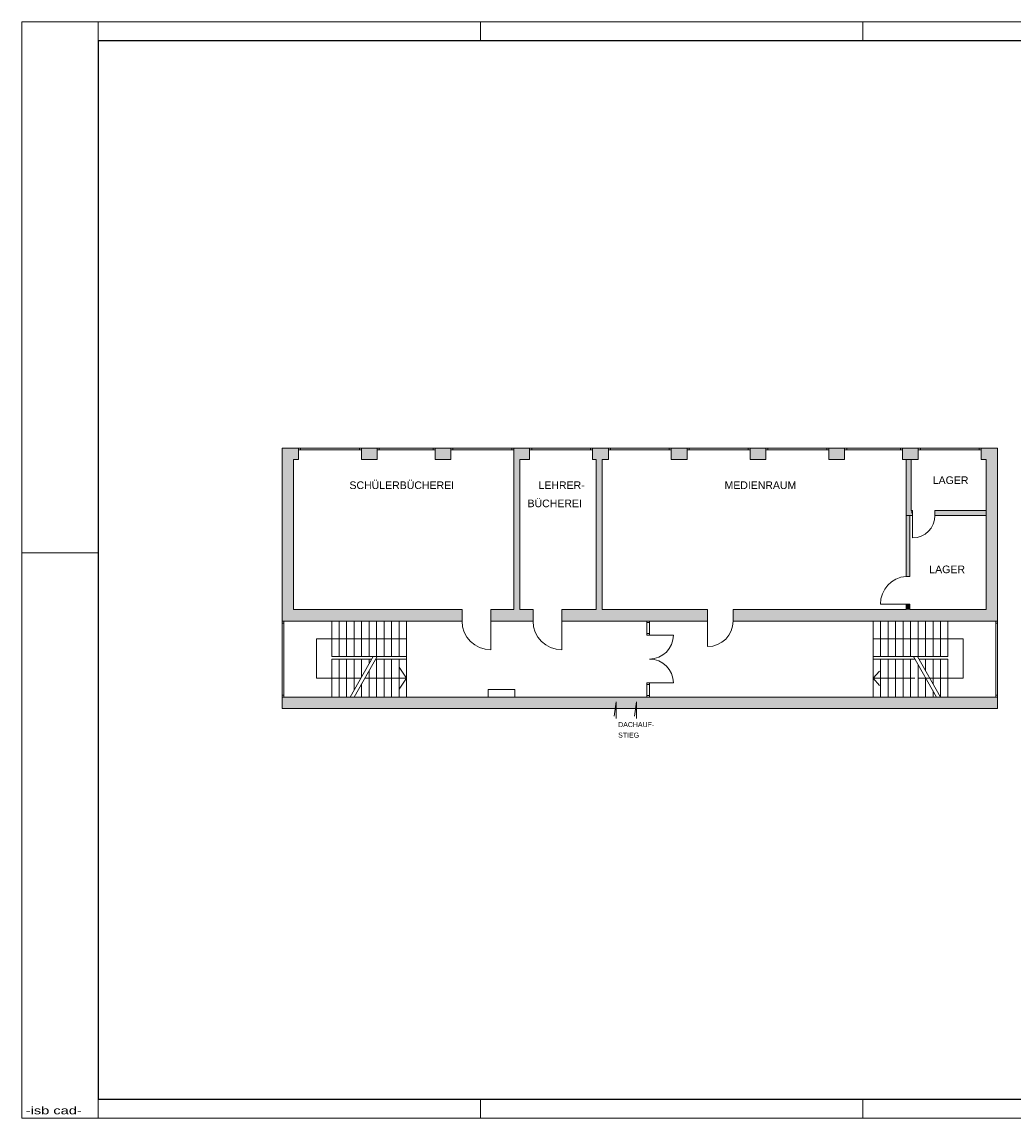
# Model space of a CAD drawing. Header units: millimetres. Extents: x 0 to 61.6, y 0 to 43.2.
# Tile 1 of 2: x 0 to 39.1, y 0 to 43.2. Entities that reach past the tile are written whole.
import ezdxf
from ezdxf.enums import TextEntityAlignment as Align

# ---------------------------------------------------------------- set-up
doc = ezdxf.new("R2010")
doc.units = ezdxf.units.MM
doc.linetypes.add('DURCHG', pattern=[0])
for name, color, linetype in [('AENDERUNG', 7, 'Continuous'), ('BESCHRIFTUNG', 7, 'Continuous'), ('FENSTER', 7, 'Continuous'), ('GEOMETRIE', 7, 'Continuous'), ('GERAETE', 7, 'Continuous'), ('PLANSYMBOL', 7, 'Continuous'), ('SCHRAFF', 7, 'Continuous'), ('TRAGWAND', 7, 'Continuous'), ('TREPPE', 7, 'Continuous'), ('TUER', 7, 'Continuous')]:
    doc.layers.add(name, color=color, linetype=linetype)
doc.styles.add('Arial', font='ARIAL.TTF')

msp = doc.modelspace()

# ---------------------------------------------------------------- hatches: boundary and pattern name
at = {"layer": 'SCHRAFF'}
for points in [[(10.264, 25.95), (10.904, 25.95), (10.904, 26.4), (10.264, 26.4)], [(13.384, 25.95), (14.009, 25.95), (14.009, 26.4), (13.384, 26.4)], [(16.289, 25.95), (16.914, 25.95), (16.914, 26.4), (16.289, 26.4)], [(19.394, 25.95), (20.019, 25.95), (20.019, 26.4), (19.394, 26.4)], [(22.499, 25.95), (23.124, 25.95), (23.124, 26.4), (22.499, 26.4)], [(25.604, 25.95), (26.229, 25.95), (26.229, 26.4), (25.604, 26.4)], [(28.709, 25.95), (29.334, 25.95), (29.334, 26.4), (28.709, 26.4)], [(31.814, 25.95), (32.439, 25.95), (32.439, 26.4), (31.814, 26.4)], [(34.719, 25.95), (35.344, 25.95), (35.344, 26.4), (34.719, 26.4)], [(37.824, 25.95), (38.464, 25.95), (38.464, 26.4), (37.824, 26.4)], [(38.014, 20.04), (38.464, 20.04), (38.464, 26.4), (38.014, 26.4)], [(10.264, 20.04), (10.714, 20.04), (10.714, 25.95), (10.264, 25.95)], [(19.394, 20.04), (19.634, 20.04), (19.634, 25.95), (19.394, 25.95)], [(22.644, 20.04), (22.884, 20.04), (22.884, 25.95), (22.644, 25.95)], [(34.864, 23.75), (35.064, 23.75), (35.064, 25.95), (34.864, 25.95)], [(35.064, 23.75), (35.114, 23.95), (35.064, 23.95)], [(35.999, 23.75), (38.014, 23.75), (38.014, 23.95), (35.999, 23.95)], [(34.864, 21.35), (35.014, 21.35), (35.014, 23.75), (34.864, 23.75)], [(10.264, 19.59), (17.354, 19.59), (17.354, 20.04), (10.264, 20.04)], [(18.489, 19.59), (20.154, 19.59), (20.154, 20.04), (18.489, 20.04)], [(21.289, 19.59), (27.034, 19.59), (27.034, 20.04), (21.289, 20.04)], [(28.044, 19.59), (38.464, 19.59), (38.464, 20.04), (28.044, 20.04)], [(34.864, 20.04), (35.014, 20.04), (35.014, 20.26), (34.864, 20.26)], [(10.264, 16.14), (38.464, 16.14), (38.464, 16.59), (10.264, 16.59)]]:
    msp.add_hatch(color=254, dxfattribs=at).paths.add_polyline_path(points)

# ---------------------------------------------------------------- linework, layer by layer
at = {"layer": 'BESCHRIFTUNG', "color": 7, "linetype": 'DURCHG', "lineweight": 15, "ltscale": 1.5}
msp.add_line((10.264, 16.582), (10.264, 17.246), dxfattribs=at)
at = {"layer": 'FENSTER', "color": 7, "linetype": 'DURCHG', "lineweight": 9, "ltscale": 1.5}
for p, q in [((10.904, 26.4), (13.384, 26.4)), ((10.984, 26.34), (10.984, 26.4)), ((13.304, 26.34), (13.304, 26.4)), ((14.009, 26.4), (16.289, 26.4)), ((14.089, 26.34), (14.089, 26.4)), ((16.209, 26.34), (16.209, 26.4)), ((16.914, 26.4), (19.394, 26.4)), ((16.994, 26.34), (16.994, 26.4)), ((19.314, 26.34), (19.314, 26.4)), ((20.019, 26.4), (22.499, 26.4)), ((20.099, 26.34), (20.099, 26.4)), ((22.419, 26.34), (22.419, 26.4)), ((23.124, 26.4), (25.604, 26.4)), ((23.204, 26.34), (23.204, 26.4)), ((25.524, 26.34), (25.524, 26.4)), ((26.229, 26.4), (28.709, 26.4)), ((26.309, 26.34), (26.309, 26.4)), ((28.629, 26.34), (28.629, 26.4)), ((29.334, 26.4), (31.814, 26.4)), ((29.414, 26.34), (29.414, 26.4)), ((31.734, 26.34), (31.734, 26.4)), ((32.439, 26.4), (34.719, 26.4)), ((32.519, 26.34), (32.519, 26.4)), ((34.639, 26.34), (34.639, 26.4)), ((35.344, 26.4), (37.824, 26.4)), ((35.424, 26.34), (35.424, 26.4)), ((37.744, 26.34), (37.744, 26.4)), ((10.904, 26.34), (13.384, 26.34)), ((14.009, 26.34), (16.289, 26.34)), ((16.914, 26.34), (19.394, 26.34)), ((20.019, 26.34), (22.499, 26.34)), ((23.124, 26.34), (25.604, 26.34)), ((26.229, 26.34), (28.709, 26.34)), ((29.334, 26.34), (31.814, 26.34)), ((32.439, 26.34), (34.719, 26.34)), ((35.344, 26.34), (37.824, 26.34)), ((10.264, 19.59), (10.264, 16.59)), ((10.264, 19.51), (10.324, 19.51)), ((10.324, 19.59), (10.324, 16.59)), ((38.404, 19.59), (38.404, 18.588)), ((38.464, 19.51), (38.404, 19.51)), ((38.464, 19.59), (38.464, 18.588)), ((38.404, 17.721), (38.404, 16.59)), ((38.464, 17.721), (38.464, 16.59)), ((10.264, 16.67), (10.324, 16.67)), ((38.464, 16.67), (38.404, 16.67))]:
    msp.add_line(p, q, dxfattribs=at)
at = {"layer": 'GEOMETRIE', "color": 7, "linetype": 'DURCHG', "lineweight": 9, "ltscale": 1.5}
for p, q in [((61.65, 43.2), (0, 43.2)), ((0, 43.2), (0, 0)), ((3, 42.45), (3, 43.2)), ((18.075, 42.45), (18.075, 43.2)), ((33.15, 42.45), (33.15, 43.2)), ((0, 22.275), (3, 22.275)), ((27.034, 20.04), (26.544, 20.04)), ((27.034, 20.04), (27.034, 19.59)), ((27.034, 19.59), (26.544, 19.59)), ((27.034, 19.59), (27.034, 18.58)), ((38.404, 18.588), (38.404, 17.721)), ((38.464, 17.721), (38.464, 18.588)), ((33.564, 17.34), (33.812, 17.607)), ((33.564, 17.34), (33.808, 17.045)), ((3, 0), (3, 0.75)), ((18.075, 0), (18.075, 0.75)), ((33.15, 0), (33.15, 0.75)), ((0, 0), (61.65, 0))]:
    msp.add_line(p, q, dxfattribs=at)
at = {"layer": 'GEOMETRIE', "color": 7, "linetype": 'DURCHG', "lineweight": 25, "ltscale": 1.5}
for p, q in [((60.9, 42.45), (3, 42.45)), ((3, 42.45), (3, 0.75)), ((3, 0.75), (60.9, 0.75))]:
    msp.add_line(p, q, dxfattribs=at)
at = {"layer": 'GEOMETRIE', "color": 7, "linetype": 'DURCHG', "lineweight": 9, "ltscale": 1.5}
msp.add_arc((27.034, 19.59), 1.01, 270, 0, dxfattribs=at)
at = {"layer": 'GERAETE', "color": 254, "linetype": 'DURCHG', "lineweight": 15, "ltscale": 1.5}
for p, q in [((19.429, 16.89), (18.379, 16.89)), ((18.379, 16.89), (18.379, 16.59)), ((19.429, 16.59), (19.429, 16.89)), ((18.379, 16.59), (19.429, 16.59))]:
    msp.add_line(p, q, dxfattribs=at)
at = {"layer": 'PLANSYMBOL', "color": 7, "linetype": 'DURCHG', "lineweight": 9, "ltscale": 1.5}
for p, q in [((11.615, 18.89), (15.164, 18.89)), ((11.615, 17.34), (11.615, 18.89)), ((37.113, 18.89), (33.564, 18.89)), ((37.113, 17.34), (37.113, 18.89)), ((12.944, 16.59), (13.854, 18.19)), ((13.099, 16.59), (14.008, 18.19)), ((36.065, 16.59), (35.156, 18.19)), ((36.22, 16.59), (35.311, 18.19)), ((15.164, 17.34), (14.869, 17.775)), ((13.37, 17.34), (11.615, 17.34)), ((15.164, 17.34), (13.525, 17.34)), ((15.164, 17.34), (14.869, 16.905)), ((33.564, 17.34), (35.203, 17.34)), ((35.357, 17.34), (37.113, 17.34)), ((23.35, 15.837), (23.437, 16.408)), ((23.437, 16.408), (23.437, 15.745)), ((24.149, 15.837), (24.236, 16.408)), ((24.236, 16.408), (24.236, 15.745))]:
    msp.add_line(p, q, dxfattribs=at)
at = {"layer": 'TRAGWAND', "color": 7, "linetype": 'DURCHG', "lineweight": 9, "ltscale": 1.5}
for p, q in [((10.264, 26.4), (10.904, 26.4)), ((10.264, 19.59), (10.264, 26.4)), ((10.904, 25.95), (10.904, 26.4)), ((13.384, 26.4), (14.009, 26.4)), ((13.384, 25.95), (13.384, 26.4)), ((14.009, 25.95), (14.009, 26.4)), ((16.289, 26.4), (16.914, 26.4)), ((16.289, 25.95), (16.289, 26.4)), ((16.914, 25.95), (16.914, 26.4)), ((19.394, 26.4), (20.019, 26.4)), ((19.394, 20.04), (19.394, 26.4)), ((20.019, 25.95), (20.019, 26.4)), ((22.499, 26.4), (23.124, 26.4)), ((22.499, 25.95), (22.499, 26.4)), ((23.124, 25.95), (23.124, 26.4)), ((25.604, 26.4), (26.229, 26.4)), ((25.604, 25.95), (25.604, 26.4)), ((26.229, 25.95), (26.229, 26.4)), ((28.709, 26.4), (29.334, 26.4)), ((28.709, 25.95), (28.709, 26.4)), ((29.334, 25.95), (29.334, 26.4)), ((31.814, 26.4), (32.439, 26.4)), ((31.814, 25.95), (31.814, 26.4)), ((32.439, 25.95), (32.439, 26.4)), ((34.719, 26.4), (35.344, 26.4)), ((34.719, 25.95), (34.719, 26.4)), ((35.344, 25.95), (35.344, 26.4)), ((37.824, 26.4), (38.464, 26.4)), ((37.824, 25.95), (37.824, 26.4)), ((38.464, 19.59), (38.464, 26.4)), ((10.714, 25.95), (10.904, 25.95)), ((10.714, 20.04), (10.714, 25.95)), ((13.384, 25.95), (14.009, 25.95)), ((16.289, 25.95), (16.914, 25.95)), ((19.634, 25.95), (20.019, 25.95)), ((19.634, 20.04), (19.634, 25.95)), ((22.499, 25.95), (22.644, 25.95)), ((22.644, 20.04), (22.644, 25.95)), ((22.884, 25.95), (23.124, 25.95)), ((22.884, 20.04), (22.884, 25.95)), ((25.604, 25.95), (26.229, 25.95)), ((28.709, 25.95), (29.334, 25.95)), ((31.814, 25.95), (32.439, 25.95)), ((34.719, 25.95), (35.344, 25.95)), ((34.864, 21.35), (34.864, 25.95)), ((35.064, 23.95), (35.064, 25.95)), ((37.824, 25.95), (38.014, 25.95)), ((38.014, 20.04), (38.014, 25.95)), ((35.064, 23.95), (35.114, 23.95)), ((35.114, 23.75), (35.114, 23.95)), ((35.999, 23.95), (38.014, 23.95)), ((35.999, 23.75), (35.999, 23.95)), ((34.864, 23.75), (35.114, 23.75)), ((35.014, 21.35), (35.014, 23.75)), ((35.999, 23.75), (38.014, 23.75)), ((35.014, 21.35), (34.864, 21.35)), ((10.714, 20.04), (17.354, 20.04)), ((17.354, 20.04), (17.354, 19.59)), ((18.489, 20.04), (19.394, 20.04)), ((18.489, 20.04), (18.489, 19.59)), ((19.634, 20.04), (20.154, 20.04)), ((20.154, 20.04), (20.154, 19.59)), ((21.289, 20.04), (22.644, 20.04)), ((21.289, 20.04), (21.289, 19.59)), ((22.884, 20.04), (26.544, 20.04)), ((28.044, 20.04), (34.864, 20.04)), ((28.044, 20.04), (28.044, 19.59)), ((34.864, 20.04), (34.864, 20.26)), ((35.014, 20.26), (34.864, 20.26)), ((35.014, 20.04), (35.014, 20.26)), ((35.014, 20.04), (38.014, 20.04)), ((10.264, 19.59), (17.354, 19.59)), ((18.489, 19.59), (20.154, 19.59)), ((21.289, 19.59), (26.544, 19.59)), ((28.044, 19.59), (38.464, 19.59)), ((10.264, 16.59), (38.464, 16.59)), ((10.264, 16.14), (10.264, 16.59)), ((38.464, 16.14), (38.464, 16.59)), ((10.264, 16.14), (38.464, 16.14))]:
    msp.add_line(p, q, dxfattribs=at)
at = {"layer": 'TREPPE', "color": 7, "linetype": 'DURCHG', "lineweight": 9, "ltscale": 1.5}
for p, q in [((12.214, 18.19), (12.214, 19.59)), ((12.509, 18.19), (12.509, 19.59)), ((12.804, 18.19), (12.804, 19.59)), ((13.099, 18.19), (13.099, 19.59)), ((13.394, 18.19), (13.394, 19.59)), ((13.689, 18.19), (13.689, 19.59)), ((13.984, 18.19), (13.984, 19.59)), ((14.279, 18.19), (14.279, 19.59)), ((14.574, 18.19), (14.574, 19.59)), ((14.869, 18.19), (14.869, 19.59)), ((15.164, 18.09), (15.164, 19.59)), ((33.564, 18.09), (33.564, 19.59)), ((33.859, 18.19), (33.859, 19.59)), ((34.154, 18.19), (34.154, 19.59)), ((34.449, 18.19), (34.449, 19.59)), ((34.744, 18.19), (34.744, 19.59)), ((35.039, 18.19), (35.039, 19.59)), ((35.334, 18.19), (35.334, 19.59)), ((35.629, 18.19), (35.629, 19.59)), ((35.924, 18.19), (35.924, 19.59)), ((36.219, 18.19), (36.219, 19.59)), ((36.514, 18.19), (36.514, 19.59)), ((15.164, 18.19), (12.214, 18.19)), ((33.564, 18.19), (36.514, 18.19)), ((12.214, 16.59), (12.214, 18.09)), ((13.797, 18.09), (12.214, 18.09)), ((12.509, 16.59), (12.509, 18.09)), ((12.804, 16.59), (12.804, 18.09)), ((13.099, 16.862), (13.099, 18.09)), ((13.394, 17.381), (13.394, 18.09)), ((13.689, 17.9), (13.689, 18.09)), ((15.164, 18.09), (13.952, 18.09)), ((13.984, 16.59), (13.984, 18.09)), ((14.279, 16.59), (14.279, 18.09)), ((14.574, 16.59), (14.574, 18.09)), ((14.869, 16.59), (14.869, 18.09)), ((15.164, 16.59), (15.164, 18.09)), ((33.564, 16.59), (33.564, 18.09)), ((33.564, 18.09), (35.213, 18.09)), ((33.859, 16.59), (33.859, 18.09)), ((34.154, 16.59), (34.154, 18.09)), ((34.449, 16.59), (34.449, 18.09)), ((34.744, 16.59), (34.744, 18.09)), ((35.039, 16.59), (35.039, 18.09)), ((35.334, 16.59), (35.334, 17.877)), ((35.367, 18.09), (36.514, 18.09)), ((35.629, 17.63), (35.629, 18.09)), ((35.924, 17.111), (35.924, 18.09)), ((36.219, 16.59), (36.219, 18.09)), ((36.514, 16.59), (36.514, 18.09)), ((13.689, 16.59), (13.689, 17.628)), ((35.629, 16.59), (35.629, 17.358)), ((13.394, 16.59), (13.394, 17.109)), ((35.924, 16.59), (35.924, 16.839))]:
    msp.add_line(p, q, dxfattribs=at)
at = {"layer": 'TUER', "color": 7, "linetype": 'DURCHG', "lineweight": 15, "ltscale": 1.5}
for p, q in [((35.114, 23.75), (35.114, 22.865)), ((34.864, 20.26), (33.854, 20.26)), ((18.489, 19.59), (18.489, 18.455)), ((21.289, 19.59), (21.289, 18.455)), ((24.644, 19.59), (24.644, 19.033)), ((24.644, 19.53), (24.744, 19.53)), ((24.744, 19.59), (24.744, 19.033)), ((24.744, 19.093), (24.644, 19.093)), ((24.744, 19.033), (24.644, 19.033)), ((24.744, 19.033), (25.686, 19.033)), ((24.644, 17.148), (24.644, 16.59)), ((24.744, 17.148), (24.644, 17.148)), ((24.744, 17.088), (24.644, 17.088)), ((24.744, 17.148), (25.686, 17.148)), ((24.744, 17.148), (24.744, 16.59)), ((24.644, 16.65), (24.744, 16.65))]:
    msp.add_line(p, q, dxfattribs=at)
for centre, radius, start, end in [((35.114, 23.75), 0.885, 270, 360), ((34.935, 20.271), 1.081, 93.7622, 180.6011), ((18.489, 19.59), 1.135, 180, 270), ((21.289, 19.59), 1.135, 180, 270), ((24.744, 19.033), 0.942, 270, 360), ((24.744, 17.148), 0.943, 360, 90)]:
    msp.add_arc(centre, radius, start, end, dxfattribs=at)

# ---------------------------------------------------------------- texts
at = {"layer": 'AENDERUNG', "color": 7, "style": 'Arial', "width": 0.994669}
msp.add_text('STIEG', height=0.198, dxfattribs=at).set_placement((23.51, 14.993), (24.335, 14.993), align=Align.FIT)
at = {"layer": 'BESCHRIFTUNG', "color": 7, "style": 'Arial'}
for s, height, width, p, p2 in [('SCHÜLERBÜCHEREI', 0.3, 0.99042, (12.915, 24.792), (17.04, 24.792)), ('LEHRER-', 0.3, 0.992873, (20.367, 24.792), (22.192, 24.792)), ('MEDIENRAUM', 0.3, 0.987175, (27.705, 24.792), (30.53, 24.792)), ('LAGER', 0.3, 0.992063, (35.912, 24.989), (37.32, 24.989)), ('BÜCHEREI', 0.3, 0.989725, (19.937, 24.075), (22.079, 24.075)), ('LAGER', 0.3, 0.992063, (35.776, 21.475), (37.185, 21.475)), ('DACHAUF-', 0.198, 0.993714, (23.51, 15.409), (24.929, 15.409))]:
    msp.add_text(s, height=height, dxfattribs=dict(at, width=width)).set_placement(p, p2, align=Align.FIT)
at = {"layer": 'GEOMETRIE', "color": 7, "width": 0.884607}
msp.add_text('-isb cad-', height=0.3, dxfattribs=at).set_placement((0.15, 0.15), (2.361, 0.15), align=Align.FIT)

doc.saveas('drawing.dxf')
